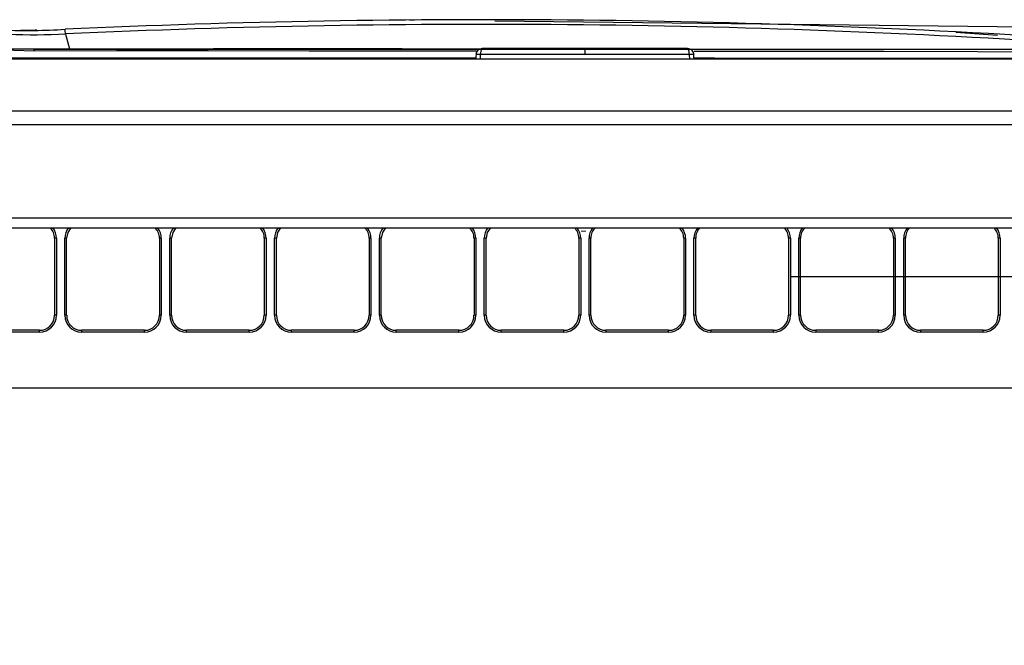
# Model space of a CAD drawing. Header units: millimetres. Extents: x 0 to 838, y 0 to 648.
# Tile 38 of 45: x 680 to 727, y 263 to 292. Entities that reach past the tile are written whole.
import ezdxf

# ---------------------------------------------------------------- set-up
doc = ezdxf.new("R2010")
doc.units = ezdxf.units.MM
doc.header["$LTSCALE"] = 3
doc.linetypes.add('CENTERX2', pattern=[20.32, 12.7, -2.54, 2.54, -2.54])
doc.layers.add('CENTER', color=40, linetype='CENTERX2')
doc.layers.add('DIMENSIONS', color=140, linetype='Continuous', lineweight=25)
doc.styles.add('SLDTEXTSTYLE0', font='TXT', dxfattribs={"width": 0.7})
doc.dimstyles.new('SLDDIMSTYLE0', dxfattribs={"dimtxt": 6.474023, "dimasz": 9.906, "dimexe": 0, "dimexo": 0.0625, "dimgap": 1.618506, "dimtad": 0, "dimtih": 1, "dimtoh": 1, "dimrnd": 1e-09, "dimzin": 12, "dimdsep": 46, "dimtxsty": 'SLDTEXTSTYLE0', "dimsah": 1, "dimcen": 0.09, "dimadec": 0, "dimazin": 3, "dimtfac": 1, "dimtofl": 0, "dimtmove": 0, "dimatfit": 3, "dimfxl": 0, "dimfrac": 2, "dimtolj": 1, "dimtzin": 12, "dimarcsym": 0})

# ---------------------------------------------------------------- blocks, each defined once
blk = doc.blocks.new('_D_15')
at = {"layer": 'DIMENSIONS'}
for p, q in [((702.757, 292.294), (801.118, 291.226)), ((791.594, 291.329), (790.864, 224.128)), ((781.117, 212.39), (778.943, 212.39)), ((778.943, 212.39), (778.943, 202.1)), ((800.355, 212.39), (802.529, 212.39)), ((802.529, 212.39), (802.529, 202.1)), ((778.943, 202.1), (781.117, 202.1)), ((802.529, 202.1), (800.355, 202.1)), ((789.879, 133.45), (790.609, 200.651)), ((744.456, 133.944), (799.403, 133.347))]:
    blk.add_line(p, q, dxfattribs=at)
for points in [[(791.594, 291.329), (789.962, 281.44), (793.01, 281.407)], [(789.879, 133.45), (791.51, 143.339), (788.462, 143.372)]]:
    blk.add_solid(points, dxfattribs=at)
at = {"layer": 'DIMENSIONS', "char_height": 6.35, "attachment_point": 1, "style": 'SLDTEXTSTYLE0'}
for s, insert in [('157.9', (778.424, 222.025)), ('6.22', (781.117, 210.286))]:
    blk.add_mtext(s, dxfattribs=dict(at, insert=insert))

msp = doc.modelspace()

# ---------------------------------------------------------------- linework, layer by layer
at = {"color": 179, "linetype": 'Continuous', "lineweight": 18}
for p, q in [((698.715, 292.338), (698.947, 292.336)), ((706.84, 282.33), (707.073, 282.328))]:
    msp.add_line(p, q, dxfattribs=at)
for p, q in [((726.586, 291.606), (724.599, 291.743)), ((682.398, 291.675), (682.585, 290.979)), ((680.921, 290.963), (679.127, 290.963)), ((680.921, 290.883), (680.921, 290.963)), ((680.921, 290.963), (733.122, 290.963)), ((707.021, 290.985), (707.021, 290.701)), ((737.956, 290.485), (676.086, 290.485)), ((702.066, 290.485), (702.08, 290.701)), ((707.021, 290.701), (702.08, 290.701)), ((711.962, 290.701), (707.021, 290.701)), ((711.962, 290.701), (711.976, 290.485)), ((676.052, 288.029), (737.99, 288.029)), ((676.041, 287.383), (738.002, 287.383)), ((675.958, 282.959), (738.084, 282.959)), ((675.942, 282.485), (738.1, 282.485)), ((681.885, 281.99), (681.885, 278.337)), ((681.971, 281.99), (681.971, 278.337)), ((682.371, 278.337), (682.371, 281.99)), ((682.457, 278.337), (682.457, 281.99)), ((686.855, 281.99), (686.855, 278.337)), ((686.941, 281.99), (686.941, 278.337)), ((687.341, 278.337), (687.341, 281.99)), ((687.427, 278.337), (687.427, 281.99)), ((691.825, 281.99), (691.825, 278.337)), ((691.911, 281.99), (691.911, 278.337)), ((692.311, 278.337), (692.311, 281.99)), ((692.397, 278.337), (692.397, 281.99)), ((696.795, 281.99), (696.795, 278.337)), ((696.881, 281.99), (696.881, 278.337)), ((697.281, 278.337), (697.281, 281.99)), ((697.367, 278.337), (697.367, 281.99)), ((701.765, 281.99), (701.765, 278.337)), ((701.851, 281.99), (701.851, 278.337)), ((702.251, 278.337), (702.251, 281.99)), ((702.337, 278.337), (702.337, 281.99)), ((706.735, 281.99), (706.735, 278.337)), ((706.821, 281.99), (706.821, 278.337)), ((707.221, 278.337), (707.221, 281.99)), ((707.307, 278.337), (707.307, 281.99)), ((711.705, 281.99), (711.705, 278.337)), ((711.791, 281.99), (711.791, 278.337)), ((712.191, 278.337), (712.191, 281.99)), ((712.277, 278.337), (712.277, 281.99)), ((716.675, 281.99), (716.675, 278.337)), ((716.761, 281.99), (716.761, 278.337)), ((717.161, 278.337), (717.161, 281.99)), ((717.247, 278.337), (717.247, 281.99)), ((721.645, 281.99), (721.645, 278.337)), ((721.731, 281.99), (721.731, 278.337)), ((722.131, 278.337), (722.131, 281.99)), ((722.217, 278.337), (722.217, 281.99)), ((726.615, 281.99), (726.615, 278.337)), ((726.701, 281.99), (726.701, 278.337)), ((681.171, 277.624), (678.201, 277.624)), ((681.171, 277.537), (678.201, 277.537)), ((681.171, 277.537), (681.171, 277.624)), ((686.141, 277.624), (683.171, 277.624)), ((683.171, 277.537), (683.171, 277.624)), ((686.141, 277.537), (683.171, 277.537)), ((686.141, 277.537), (686.141, 277.624)), ((691.111, 277.624), (688.141, 277.624)), ((688.141, 277.537), (688.141, 277.624)), ((691.111, 277.537), (688.141, 277.537)), ((691.111, 277.537), (691.111, 277.624)), ((696.081, 277.624), (693.111, 277.624)), ((693.111, 277.537), (693.111, 277.624)), ((696.081, 277.537), (693.111, 277.537)), ((696.081, 277.537), (696.081, 277.624)), ((701.051, 277.624), (698.081, 277.624)), ((698.081, 277.537), (698.081, 277.624)), ((701.051, 277.537), (698.081, 277.537)), ((701.051, 277.537), (701.051, 277.624)), ((706.021, 277.624), (703.051, 277.624)), ((703.051, 277.537), (703.051, 277.624)), ((706.021, 277.537), (703.051, 277.537)), ((706.021, 277.537), (706.021, 277.624)), ((710.991, 277.624), (708.021, 277.624)), ((708.021, 277.624), (708.021, 277.537)), ((710.991, 277.537), (708.021, 277.537)), ((710.991, 277.537), (710.991, 277.624)), ((715.961, 277.624), (712.991, 277.624)), ((712.991, 277.624), (712.991, 277.537)), ((715.961, 277.537), (712.991, 277.537)), ((715.961, 277.537), (715.961, 277.624)), ((720.931, 277.624), (717.961, 277.624)), ((717.961, 277.624), (717.961, 277.537)), ((720.931, 277.537), (717.961, 277.537)), ((720.931, 277.537), (720.931, 277.624)), ((725.901, 277.624), (722.931, 277.624)), ((722.931, 277.624), (722.931, 277.537)), ((725.901, 277.537), (722.931, 277.537)), ((725.901, 277.537), (725.901, 277.624)), ((675.718, 274.895), (738.324, 274.895))]:
    msp.add_line(p, q)
at = {"flags": 128}
for points in [[(681.047, 291.851), (680.967, 291.849), (680.619, 291.843), (680.435, 291.842), (680.387, 291.841), (680.361, 291.841), (680.354, 291.841), (680.351, 291.841), (680.351, 291.841), (680.351, 291.841), (680.351, 291.841), (680.351, 291.841), (680.351, 291.841), (680.351, 291.841), (680.351, 291.841), (680.351, 291.841), (680.351, 291.841), (680.351, 291.841), (680.351, 291.841), (680.351, 291.841), (680.351, 291.841), (680.352, 291.841), (680.392, 291.841), (680.394, 291.841), (680.395, 291.841), (680.395, 291.841), (680.395, 291.841), (680.395, 291.841), (680.395, 291.841), (680.395, 291.841), (680.395, 291.841), (680.395, 291.841), (680.395, 291.841), (680.395, 291.841), (680.395, 291.841), (680.395, 291.841), (680.395, 291.841), (680.391, 291.841), (680.385, 291.841), (680.33, 291.841), (680.27, 291.841)], [(679.127, 290.963), (679.957, 290.902), (680.921, 290.883)], [(680.524, 290.977), (689.42, 290.986), (698.361, 290.986), (707.322, 290.978), (716.283, 290.963)], [(680.921, 290.883), (684.82, 290.885), (689.166, 290.885), (693.959, 290.884), (699.199, 290.881), (701.881, 290.878)], [(707.021, 290.985), (704.568, 290.985), (702.15, 290.985)], [(711.892, 290.985), (709.474, 290.985), (707.021, 290.985)], [(712.193, 290.868), (716.291, 290.862), (721.189, 290.854), (725.626, 290.845), (729.603, 290.834), (733.122, 290.823)], [(701.849, 290.525), (700.886, 290.525), (688.621, 290.524), (676.418, 290.522)], [(701.86, 290.706), (701.853, 290.605), (701.846, 290.485)], [(701.861, 290.706), (701.854, 290.706), (701.86, 290.701)], [(712.182, 290.701), (712.191, 290.703), (712.189, 290.706), (712.175, 290.707), (712.148, 290.707), (712.09, 290.707), (712.036, 290.705), (711.962, 290.701)], [(712.197, 290.485), (712.19, 290.584), (712.182, 290.706)], [(737.624, 290.516), (725.426, 290.521), (713.17, 290.524), (712.193, 290.524)], [(682.66, 282.485), (682.513, 282.264), (682.457, 281.99)], [(687.63, 282.485), (687.483, 282.264), (687.427, 281.99)], [(692.6, 282.485), (692.453, 282.264), (692.397, 281.99)], [(697.57, 282.485), (697.423, 282.264), (697.367, 281.99)], [(702.54, 282.485), (702.393, 282.264), (702.337, 281.99)]]:
    msp.add_lwpolyline(points, dxfattribs=at)
for centre, radius, start, end in [((702.281, -141.042), 433.396, 86.13132, 92.63138), ((680.539, 323.041), 31.198, 268.0005, 273.3905), ((679.001, 291.573), 3.398, 1.7254, 5.4684), ((702.281, -141.097), 433.229, 86.13252, 92.63053), ((680.886, 324.903), 33.262, 267.9851, 272.6053), ((680.245, 293.899), 2.935, 253.7381, 275.4467), ((702.15, 290.685), 0.3, 90, 176.2929), ((702.43, 290.765), 0.356, 141.7872, 190.3472), ((711.892, 290.685), 0.3, 0, 90.0109), ((711.619, 290.767), 0.349, 349.1416, 38.7241), ((701.926, 288.959), 1.748, 84.9632, 92.135), ((681.238, 282.005), 0.647, 358.7095, 47.9195), ((681.249, 282.012), 0.723, 358.3087, 40.9399), ((683.093, 282.012), 0.722, 139.043, 181.6929), ((686.208, 282.005), 0.647, 358.7095, 47.9195), ((686.219, 282.012), 0.723, 358.3087, 40.9399), ((688.063, 282.012), 0.722, 139.043, 181.6929), ((691.178, 282.005), 0.647, 358.7095, 47.9195), ((691.189, 282.012), 0.723, 358.3087, 40.9399), ((693.033, 282.012), 0.722, 139.043, 181.6929), ((696.148, 282.005), 0.647, 358.7095, 47.9195), ((696.159, 282.012), 0.723, 358.3087, 40.9399), ((698.003, 282.012), 0.722, 139.043, 181.6929), ((701.118, 282.005), 0.647, 358.7095, 47.9195), ((701.129, 282.012), 0.723, 358.3087, 40.9399), ((702.973, 282.012), 0.722, 139.043, 181.6929), ((706.088, 282.005), 0.647, 358.7095, 47.9195), ((706.099, 282.012), 0.723, 358.3087, 40.9399), ((707.943, 282.012), 0.722, 139.043, 181.6929), ((707.918, 282.021), 0.612, 130.615, 182.8772), ((711.058, 282.005), 0.647, 358.7095, 47.9195), ((711.069, 282.012), 0.723, 358.3087, 40.9399), ((712.913, 282.012), 0.722, 139.043, 181.6929), ((712.888, 282.021), 0.612, 130.615, 182.8772), ((716.028, 282.005), 0.647, 358.7095, 47.9195), ((716.039, 282.012), 0.723, 358.3087, 40.9399), ((717.883, 282.012), 0.722, 139.043, 181.6929), ((717.858, 282.021), 0.612, 130.615, 182.8772), ((720.998, 282.005), 0.647, 358.7095, 47.9195), ((721.009, 282.012), 0.723, 358.3087, 40.9399), ((722.853, 282.012), 0.722, 139.043, 181.6929), ((722.828, 282.021), 0.612, 130.615, 182.8772), ((725.968, 282.005), 0.647, 358.7095, 47.9195), ((725.979, 282.012), 0.723, 358.3087, 40.9399), ((681.97, 265.448), 16.542, 89.9975, 90.2966), ((682.372, 265.448), 16.542, 89.7034, 90.0025), ((686.94, 265.448), 16.542, 89.9975, 90.2966), ((687.342, 265.448), 16.542, 89.7034, 90.0025), ((691.91, 265.448), 16.542, 89.9975, 90.2966), ((692.312, 265.448), 16.542, 89.7034, 90.0025), ((696.88, 265.448), 16.542, 89.9975, 90.2966), ((697.282, 265.448), 16.542, 89.7034, 90.0025), ((701.85, 265.448), 16.542, 89.9975, 90.2966), ((702.252, 265.448), 16.542, 89.7034, 90.0025), ((706.82, 265.448), 16.542, 89.9975, 90.2966), ((707.222, 265.448), 16.542, 89.7034, 90.0025), ((711.79, 265.448), 16.542, 89.9975, 90.2966), ((712.192, 265.448), 16.542, 89.7034, 90.0025), ((716.76, 265.448), 16.542, 89.9975, 90.2966), ((717.162, 265.448), 16.542, 89.7034, 90.0025), ((721.73, 265.448), 16.542, 89.9975, 90.2966), ((722.132, 265.448), 16.542, 89.7034, 90.0025), ((726.7, 265.448), 16.542, 89.9975, 90.2966), ((681.171, 278.337), 0.8, 270, 0), ((681.169, 278.339), 0.715, 270.1467, 359.8544), ((681.97, 261.795), 16.542, 89.9975, 90.2966), ((683.171, 278.337), 0.8, 180, 270), ((682.372, 261.795), 16.542, 89.7034, 90.0025), ((683.173, 278.339), 0.715, 180.1456, 269.8533), ((686.141, 278.337), 0.8, 270, 0), ((686.139, 278.339), 0.715, 270.1467, 359.8544), ((686.94, 261.795), 16.542, 89.9975, 90.2966), ((688.141, 278.337), 0.8, 180, 270), ((687.342, 261.795), 16.542, 89.7034, 90.0025), ((688.143, 278.339), 0.715, 180.1456, 269.8533), ((691.111, 278.337), 0.8, 270, 0), ((691.109, 278.339), 0.715, 270.1467, 359.8544), ((691.91, 261.795), 16.542, 89.9975, 90.2966), ((693.111, 278.337), 0.8, 180, 270), ((692.312, 261.795), 16.542, 89.7034, 90.0025), ((693.113, 278.339), 0.715, 180.1456, 269.8533), ((696.081, 278.337), 0.8, 270, 0), ((696.079, 278.339), 0.715, 270.1467, 359.8544), ((696.88, 261.795), 16.542, 89.9975, 90.2966), ((698.081, 278.337), 0.8, 180, 270), ((697.282, 261.795), 16.542, 89.7034, 90.0025), ((698.083, 278.339), 0.715, 180.1456, 269.8533), ((701.051, 278.337), 0.8, 270, 0), ((701.049, 278.339), 0.715, 270.1467, 359.8544), ((701.85, 261.795), 16.542, 89.9975, 90.2966), ((703.051, 278.337), 0.8, 180, 270), ((702.252, 261.795), 16.542, 89.7034, 90.0025), ((703.053, 278.339), 0.715, 180.1456, 269.8533), ((706.021, 278.337), 0.8, 270, 0), ((706.019, 278.339), 0.715, 270.1467, 359.8544), ((706.82, 261.795), 16.542, 89.9975, 90.2966), ((708.021, 278.337), 0.8, 180, 270), ((707.222, 261.795), 16.542, 89.7034, 90.0025), ((708.023, 278.339), 0.715, 180.1456, 269.8533), ((710.991, 278.337), 0.8, 270, 0), ((710.989, 278.339), 0.715, 270.1467, 359.8544), ((711.79, 261.795), 16.542, 89.9975, 90.2966), ((712.991, 278.337), 0.8, 180, 270), ((712.192, 261.795), 16.542, 89.7034, 90.0025), ((712.993, 278.339), 0.715, 180.1456, 269.8533), ((715.961, 278.337), 0.8, 270, 0), ((715.959, 278.339), 0.715, 270.1467, 359.8544), ((716.76, 261.795), 16.542, 89.9975, 90.2966), ((717.961, 278.337), 0.8, 180, 270), ((717.162, 261.795), 16.542, 89.7034, 90.0025), ((717.963, 278.339), 0.715, 180.1456, 269.8533), ((720.931, 278.337), 0.8, 270, 0), ((720.929, 278.339), 0.715, 270.1467, 359.8544), ((721.73, 261.795), 16.542, 89.9975, 90.2966), ((722.931, 278.337), 0.8, 180, 270), ((722.132, 261.795), 16.542, 89.7034, 90.0025), ((722.933, 278.339), 0.715, 180.1456, 269.8533), ((725.901, 278.337), 0.8, 270, 0), ((725.899, 278.339), 0.715, 270.1467, 359.8544), ((726.7, 261.795), 16.542, 89.9975, 90.2966)]:
    msp.add_arc(centre, radius, start, end)
at = {"layer": 'CENTER'}
msp.add_line((754.891, 280.161), (713.821, 280.161), dxfattribs=at)

# ---------------------------------------------------------------- dimensions: what is measured, and where the dimension line sits
at = {"layer": 'DIMENSIONS'}
dim = msp.add_linear_dim(base=(791.594, 291.329), p1=(740.647, 133.985), p2=(698.947, 292.336), angle=89.3776, dimstyle='SLDDIMSTYLE0', dxfattribs=at)
dim.commit()
dim.dimension.update_dxf_attribs({"geometry": '_D_15', "text_midpoint": (790.736, 212.39), "dimtype": 160})

doc.saveas('drawing.dxf')
